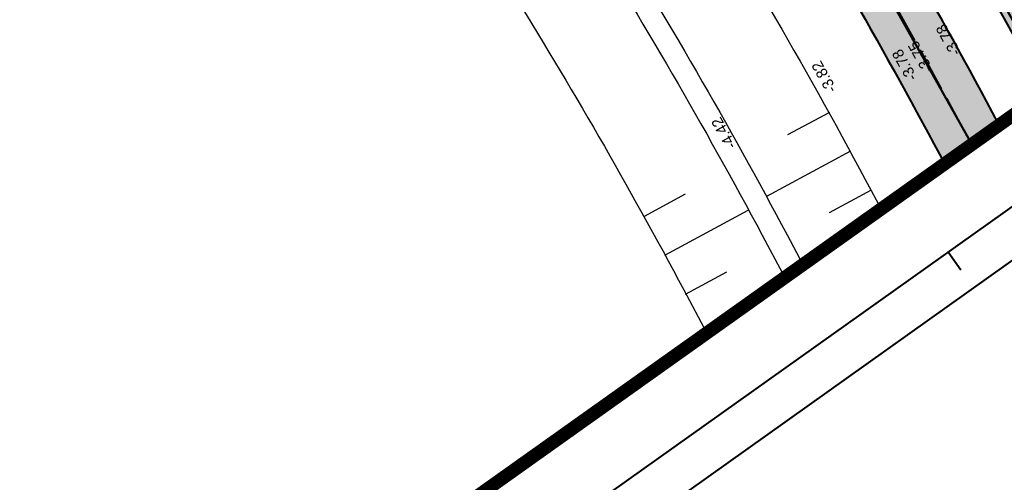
# Model space of a CAD drawing. Header units: metres. Extents: x 148316 to 148653, y 486436 to 486744.
# Tile 8 of 110: x 148439 to 148483, y 486476 to 486497. Entities that reach past the tile are written whole.
import ezdxf

# ---------------------------------------------------------------- set-up
doc = ezdxf.new("R2010")
doc.units = ezdxf.units.M
doc.header["$MEASUREMENT"] = 0
for name, pattern in [('0.30-2.70 (0.10)', [3, 0.3, -2.7]), ('3-3 (0.10)', [6, -3, 3]), ('assen', [2.5, 2, -0.5]), ('bladgr', [6.12, 4, -0.66, 0.07, -0.66, 0.07, -0.66])]:
    doc.linetypes.add(name, pattern=pattern)
for name, color, linetype, lineweight in [('BWR-alg-assenplan', 92, 'assen', 30), ('BWR-nieuw-belijning-030-270 streep dik 100', 51, '0.30-2.70 (0.10)', 0), ('BWR-nieuw-belijning-3-3 streep dik 100', 51, '3-3 (0.10)', 0), ('WVB-alg-bladgrens', 2, 'bladgr', 53), ('WVB-alg-onderhoek', 7, 'Continuous', 30), ('WVB-alg-werkgrens', 6, 'Continuous', 53), ('WVB-pen-dik 025', 1, 'Continuous', 30), ('WVB-pen-dik 035', 1, 'Continuous', 40), ('WVB-raster-20%', 254, 'Continuous', 30), ('WVB-tekst-dik 025', 1, 'Continuous', 30)]:
    doc.layers.add(name, color=color, linetype=linetype, lineweight=lineweight)
doc.styles.add('1 200   0.25', font='WORKING.shx', dxfattribs={"height": 0.5})

msp = doc.modelspace()

# ---------------------------------------------------------------- hatches: boundary and pattern name
at = {"layer": 'WVB-raster-20%', "linetype": 'Continuous'}
h = msp.add_hatch(color=256, dxfattribs=at)
h.paths.add_polyline_path([(148485.248, 486494.021), (148490.587, 486497.821, 0.030294), (148474.48, 486523.909), (148466.48, 486535.266, -0.024922), (148463.817, 486539.477), (148455.152, 486554.824, 0.02492), (148452.49, 486559.034), (148447.955, 486565.488, -0.226941), (148446.256, 486575.707, 0.040806), (148446.774, 486578.262, -0.05017), (148447.425, 486581.193), (148424.83, 486565.13, -0.034377), (148426.441, 486564.782, 0.037758), (148428.803, 486564.288, -0.200125), (148438.79, 486558.496), (148443.102, 486552.391, 0.024922), (148446.17, 486548.467), (148449.667, 486544.426), (148443.713, 486541.953, -0.35161), (148426.884, 486546.838), (148415.726, 486562.733), (148412.047, 486560.142), (148425.048, 486541.621, 0.352097), (148442.501, 486536.571), (148445.29, 486537.735, -0.351633), (148459.723, 486533.572), (148469.166, 486520.165, -0.031129)])
h.paths.add_polyline_path([(148441.898, 486567.124), (148450.11, 486555.467, -0.024922), (148450.908, 486554.203), (148453.036, 486550.436, -0.904988), (148451.409, 486549.29), (148448.577, 486552.562, -0.024922), (148447.657, 486553.739), (148439.445, 486565.396, -0.422856), (148439.711, 486566.806, 0.014709), (148440.481, 486567.348, -0.422856)], flags=16)
msp.add_hatch(color=256, dxfattribs=at).paths.add_polyline_path([(148483.143, 486492.654, 0.03563), (148464.689, 486522.118, 0.129036), (148459.572, 486526.285), (148451.355, 486530.021, -0.189386), (148446.265, 486535.272), (148445.245, 486537.716), (148442.501, 486536.571, -0.000453), (148442.477, 486536.561), (148443.497, 486534.117, 0.189386), (148450.113, 486527.29), (148458.33, 486523.554, -0.129036), (148462.267, 486520.348, -0.03563), (148480.494, 486491.246), (148480.729, 486490.805), (148483.194, 486492.559)])

# ---------------------------------------------------------------- linework, layer by layer
at = {"layer": 'BWR-alg-assenplan'}
msp.add_line((148481.819, 486491.95), (148481.961, 486491.682), dxfattribs=at)
at = {"layer": 'BWR-alg-assenplan', "extrusion": (0, 0, -1)}
for radius, start, end in [(250, 144.83825, 151.87325), (242.75, 143.85905, 152.02129)]:
    msp.add_arc((-148267.441, 486378.065), radius, start, end, dxfattribs=at)
at = {"layer": 'BWR-nieuw-belijning-030-270 streep dik 100', "color": 7, "linetype": '0.30-2.70 (0.10)', "flags": 128}
msp.add_lwpolyline([(148481.961, 486491.682, 0.1, 0.1, 0), (148481.819, 486491.95, 0.1, 0.1, 0.03563), (148463.478, 486521.233, 0.1, 0.1, 0.129036), (148458.951, 486524.919, 0.1, 0.1, 0), (148450.734, 486528.655, 0.1, 0.1, -0.189386), (148444.881, 486534.694, 0, 0, 0)], format="xyseb", dxfattribs=at)
at = {"layer": 'BWR-nieuw-belijning-3-3 streep dik 100', "color": 7, "linetype": '3-3 (0.10)', "lineweight": 0, "const_width": 0.1, "flags": 128}
msp.add_lwpolyline([(148469.452, 486520.367, -0.031083), (148485.535, 486494.226)], format="xyb", dxfattribs=at)
at = {"layer": 'WVB-alg-bladgrens', "linetype": 'bladgr'}
msp.add_line((148413.773, 486443.15), (148504.651, 486507.831), dxfattribs=at)
at = {"layer": 'WVB-alg-onderhoek', "lineweight": 40}
msp.add_line((148413.612, 486436.479), (148653.138, 486606.958), dxfattribs=at)
at = {"layer": 'WVB-alg-onderhoek', "lineweight": 40, "flags": 128}
msp.add_lwpolyline([(148415.711, 486440.428), (148650.349, 486607.428), (148555.136, 486741.204), (148320.498, 486574.204)], close=True, dxfattribs=at)
msp.add_lwpolyline([(148480.888, 486486.817), (148481.468, 486486.002)], dxfattribs=at)
at = {"layer": 'WVB-alg-werkgrens', "const_width": 0.6, "flags": 128}
msp.add_lwpolyline([(148397.936, 486549.438), (148405.482, 486505.39), (148415.064, 486470.684), (148423.293, 486449.926), (148506.104, 486508.865), (148503.707, 486513.24), (148481.942, 486546.496), (148467.069, 486571.104), (148465.646, 486580.023), (148463.023, 486584.396), (148459.628, 486589.156), (148467.816, 486596.834), (148463.424, 486603.18), (148478.017, 486613.277), (148497.467, 486632.243), (148554.728, 486672.795)], dxfattribs=at)
at = {"layer": 'WVB-pen-dik 025', "lineweight": 30}
for p, q in [((148475.524, 486493.135), (148473.626, 486492.115)), ((148476.471, 486491.374), (148472.675, 486489.333)), ((148467.145, 486488.444), (148469.005, 486489.451)), ((148477.413, 486489.61), (148475.5, 486488.581)), ((148477.403, 486489.604), (148477.853, 486488.758)), ((148468.078, 486486.675), (148471.836, 486488.709)), ((148473.606, 486487.587), (148474.32, 486486.243)), ((148472.723, 486487.118), (148473.498, 486485.658)), ((148469.01, 486484.905), (148470.881, 486485.918)), ((148468.925, 486485.101), (148469.965, 486483.144)), ((148469.943, 486483.136), (148469.988, 486483.16))]:
    msp.add_line(p, q, dxfattribs=at)
at = {"layer": 'WVB-pen-dik 025', "lineweight": 30, "extrusion": (0, 0, -1)}
for radius, start in [(237.75, 143.4453), (233.45, 143.71704), (232.45, 143.78133), (228.15, 144.06273)]:
    msp.add_arc((-148267.441, 486378.065), radius, start, 152.02129, dxfattribs=at)
at = {"layer": 'WVB-pen-dik 035', "ltscale": 0.1}
for p, q in [((148483.143, 486492.654), (148483.194, 486492.559)), ((148480.494, 486491.246), (148480.729, 486490.805))]:
    msp.add_line(p, q, dxfattribs=at)
at = {"layer": 'WVB-pen-dik 035', "ltscale": 0.1, "extrusion": (0, 0, -1)}
for radius in [244.25, 241.25]:
    msp.add_arc((-148267.441, 486378.065), radius, 143.85905, 152.02129, dxfattribs=at)
at = {"layer": 'WVB-pen-dik 035', "extrusion": (0, 0, -1)}
msp.add_arc((-148267.441, 486378.065), 246.75, 144.83825, 151.97013, dxfattribs=at)
at = {"layer": 'WVB-raster-20%', "linetype": 'Continuous', "flags": 128}
msp.add_lwpolyline([(148483.143, 486492.654, 0.03563), (148464.689, 486522.118, 0.129036), (148459.572, 486526.285), (148451.355, 486530.021, -0.189386), (148446.265, 486535.272), (148445.245, 486537.716), (148442.501, 486536.571, -0.000453), (148442.477, 486536.561), (148443.497, 486534.117, 0.189386), (148450.113, 486527.29), (148458.33, 486523.554, -0.129036), (148462.267, 486520.348, -0.03563), (148480.494, 486491.246), (148480.729, 486490.805), (148483.194, 486492.559)], format="xyb", close=True, dxfattribs=at)

# ---------------------------------------------------------------- texts
at = {"layer": 'WVB-tekst-dik 025', "linetype": 'Continuous', "char_height": 0.5, "attachment_point": 7, "rotation": 119.3615, "line_spacing_factor": 0.6, "style": '1 200   0.25'}
for s, insert in [('-3.78', (148481.493, 486495.868)), ('-3.75', (148480.232, 486495.102)), ('-3.78', (148479.513, 486494.731)), ('-3.82', (148475.872, 486494.194)), ('-4.42', (148471.328, 486491.646))]:
    msp.add_mtext(s, dxfattribs=dict(at, insert=insert))

doc.saveas('drawing.dxf')
